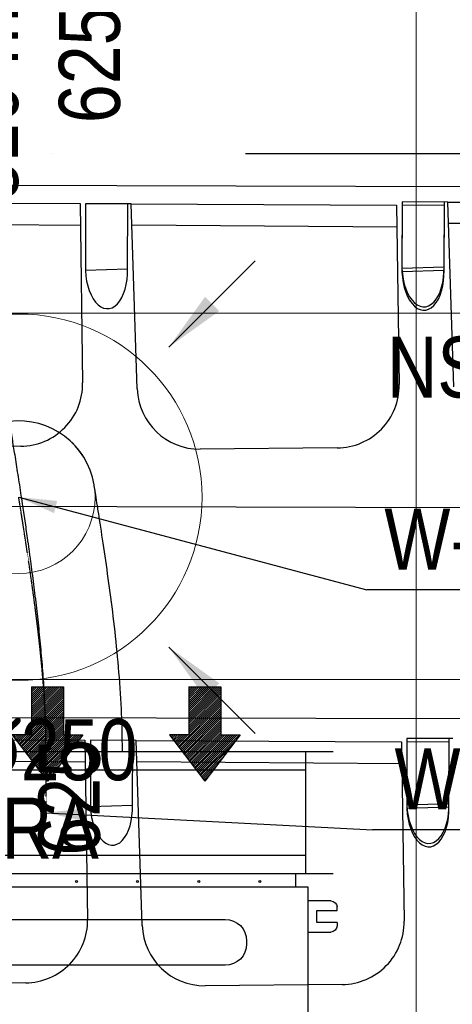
# Model space of a CAD drawing. Header units: millimetres. Extents: x -32221 to 212500, y 31663 to 93766.
# Tile 11 of 256: x 18574 to 19282, y 39263 to 40876. Entities that reach past the tile are written whole.
import ezdxf
from ezdxf.enums import TextEntityAlignment as Align

# ---------------------------------------------------------------- set-up
doc = ezdxf.new("R2010")
doc.units = ezdxf.units.MM
doc.linetypes.add('DASHDOT', pattern=[1, 0.5, -0.25, 0, -0.25])
doc.linetypes.add('DASHDOTX2', pattern=[50.8, 25.4, -12.7, 0, -12.7])
for name, color, linetype in [('DVM_INDOOR', 104, 'Continuous'), ('FLUID-N-100-ARRGR', 7, 'Continuous'), ('FLUID-N-100-INF', 7, 'Continuous'), ('FLUID-W', 7, 'Continuous'), ('FLUID-W-100-ARRGR', 7, 'Continuous'), ('FLUID-W-100-DIM', 7, 'Continuous'), ('FLUID-W-100-INF', 7, 'Continuous'), ('FLUID-W-100-NUM', 7, 'Continuous'), ('FLUID-W-SYM', 7, 'Continuous'), ('osie', 250, 'Continuous'), ('Sciany', 250, 'Continuous'), ('Wyposazenie', 250, 'Continuous')]:
    doc.layers.add(name, color=color, linetype=linetype)
doc.layers.add('kasetony', color=42, linetype='Continuous', lineweight=5)
doc.layers.add('Wywiewniki', color=1, linetype='Continuous', lineweight=20)
doc.styles.add('FDBES', font='simplex.shx')
doc.styles.get("Standard").update_dxf_attribs({"font": 'ARIALN.TTF'})
doc.linetypes.add('ZIGZAG', pattern='A,0.0001,-0.2,[131,ltypeshp.shx,S=0.2,R=0,X=-0.2,Y=0],-0.4,[131,ltypeshp.shx,S=0.2,R=180,X=0.2,Y=0],-0.2', length=0.8001)
doc.dimstyles.new('FDBES', dxfattribs={"dimscale": 50, "dimtxt": 4, "dimasz": 2.5, "dimexe": 0.8, "dimexo": 2, "dimgap": 1, "dimtad": 1, "dimdsep": 46, "dimtxsty": 'FDBES', "dimcen": 2.5, "dimclrd": 4, "dimclre": 5, "dimadec": 0, "dimazin": 0, "dimtfac": 1, "dimtmove": 0, "dimatfit": 3, "dimfxl": 1, "dimarcsym": 0})

# ---------------------------------------------------------------- blocks, each defined once
blk = doc.blocks.new('Direction')
at = {"layer": 'DVM_INDOOR', "color": 1}
for p, q in [((-35, 693.8), (35, 693.8)), ((-35, 693.8), (-35, 588.8)), ((35, 693.8), (35, 588.8)), ((-35, 588.8), (-77, 588.8)), ((-77, 588.8), (0, 487.3)), ((77, 588.8), (0, 487.3)), ((35, 588.8), (77, 588.8))]:
    blk.add_line(p, q, dxfattribs=at)
blk = doc.blocks.new('ID_D_G_D_1_T')
at = {"layer": 'DVM_INDOOR'}
h = blk.add_hatch(dxfattribs=at)
h.set_pattern_fill('ANSI31', color=1, scale=0.75)
h.set_pattern_definition([(45, (2.5398, 125.541), (-1.683798, 1.683798), [])])
h.paths.add_polyline_path([(2.5, 522.6), (60.3, 598.7), (28.8, 598.7), (28.8, 677.4), (-23.7, 677.4), (-23.7, 598.7), (-55.2, 598.7)])
h = blk.add_hatch(dxfattribs=at)
h.set_pattern_fill('ANSI31', color=1, scale=0.75)
h.set_pattern_definition([(45, (102.5398, 125.541), (-1.683798, 1.683798), [])])
h.paths.add_polyline_path([(260.1, 522.6), (317.8, 598.7), (286.3, 598.7), (286.3, 677.4), (233.8, 677.4), (233.8, 598.7), (202.3, 598.7)])
at = {"layer": 'DVM_INDOOR', "color": 0}
for p, q in [((409, 371), (-408.6, 371)), ((409, 349.2), (409, 371)), ((429, 349.2), (-424.8, 349.2)), ((429, 275.6), (429, 349.2)), ((466.4, 326.6), (429, 326.6)), ((443.3, 291.1), (443.3, 311.1)), ((443.3, 311.1), (476.4, 311.1)), ((476.4, 311.1), (476.4, 316.6)), ((-295.6, 296.3), (293.4, 296.3)), ((473.4, 291.1), (443.3, 291.1)), ((476.4, 291.1), (473.4, 291.1)), ((476.4, 291.1), (476.4, 285.6)), ((429, -350.8), (429, 275.6)), ((429, 275.6), (466.4, 275.6)), ((328.5, 261.2), (328.5, 256.2)), ((293.4, 221.1), (-295.6, 221.1))]:
    blk.add_line(p, q, dxfattribs=at)
for centre in [(50.1, 358.4), (150.1, 358.4), (250.1, 358.4), (350.1, 358.4)]:
    blk.add_circle(centre, 1.6, dxfattribs=at)
at = {"layer": 'DVM_INDOOR', "color": 0, "extrusion": (0, 0, -1)}
for centre, radius, start, end in [((-466.4, 316.6), 10, 90, 180), ((-293.4, 261.2), 35.1, 90, 180), ((-466.4, 285.6), 10, 180, 270), ((-293.4, 256.2), 35.1, 180, 270)]:
    blk.add_arc(centre, radius, start, end, dxfattribs=at)
at = {"layer": 'DVM_INDOOR', "xscale": 0.75, "yscale": 0.75, "zscale": 0.75}
for p in [(2.5, 157.1), (260.1, 157.1)]:
    blk.add_blockref('Direction', p, dxfattribs=at)
at = {"layer": 'DVM_INDOOR', "color": 2}
blk.add_text('RA', height=100, dxfattribs=at).set_placement((86.6, 365.9), align=Align.BOTTOM_RIGHT)
blk = doc.blocks.new('*U4422')
at = {"color": 14, "linetype": 'Continuous', "lineweight": -2}
for p, q in [((-100, 470), (-100, -470)), ((100, 470), (100, -470))]:
    blk.add_line(p, q, dxfattribs=at)
at = {"color": 0, "linetype": 'ByBlock', "lineweight": -2}
blk.add_line((100, 425), (-100, 425), dxfattribs=at)
at = {"color": 1, "linetype": 'Continuous', "lineweight": -3}
for p, q in [((-70, 425), (-70, -425)), ((70, 425), (70, -425))]:
    blk.add_line(p, q, dxfattribs=at)
blk = doc.blocks.new('*U4420')
at = {"layer": 'FLUID-W-SYM', "color": 2, "linetype": 'DASHDOT', "lineweight": -3}
for q in [(50, 0), (-20, 0)]:
    blk.add_line((-50, 0), q, dxfattribs=at)
blk = doc.blocks.new('*U4421')
at = {"color": 0, "linetype": 'ByBlock', "lineweight": -2}
blk.add_circle((0, 0), 0.05, dxfattribs=at)
blk = doc.blocks.new('*U2860')
at = {"color": 0, "insert": (-1159.7, -357.8), "char_height": 100, "width": 1600, "attachment_point": 5, "line_spacing_factor": 1.1}
blk.add_mtext('Smay\\PNS8-R1-Z-625-54-SL9010/ SRt-s-300-g-248P\\P625', dxfattribs=at)
blk.add_mtext('Smay\\PNS8-R1-Z-625-54-SL9010/ SRt-s-300-g-248P\\P625', dxfattribs=at)
blk.add_mtext('Smay\\PNS8-R1-Z-625-54-SL9010/ SRt-s-300-g-248P\\P625', dxfattribs=at)
blk.add_mtext('Smay\\PNS8-R1-Z-625-54-SL9010/ SRt-s-300-g-248P\\P625', dxfattribs=at)
blk.add_mtext('Smay\\PNS8-R1-Z-625-54-SL9010/ SRt-s-300-g-248P\\P625', dxfattribs=at)
blk.add_mtext('Smay\\PNS8-R1-Z-625-54-SL9010/ SRt-s-300-g-248P\\P625', dxfattribs=at)
blk.add_mtext('Smay\\PNS8-R1-Z-625-54-SL9010/ SRt-s-300-g-248P\\P625', dxfattribs=at)
blk.add_mtext('Smay\\PNS8-R1-Z-625-54-SL9010/ SRt-s-300-g-248P\\P625', dxfattribs=at)
blk.add_mtext('Smay\\PNS8-R1-Z-625-54-SL9010/ SRt-s-300-g-248P\\P625', dxfattribs=at)
blk.add_mtext('Smay\\PNS8-R1-Z-625-54-SL9010/ SRt-s-300-g-248P\\P625', dxfattribs=at)
blk.add_mtext('Smay\\PNS8-R1-Z-625-54-SL9010/ SRt-s-300-g-248P\\P625', dxfattribs=at)
blk.add_mtext('Smay\\PNS8-R1-Z-625-54-SL9010/ SRt-s-300-g-248P\\P625', dxfattribs=at)
blk.add_mtext('Smay\\PNS8-R1-Z-625-54-SL9010/ SRt-s-300-g-248P\\P625', dxfattribs=at)
blk.add_mtext('Smay\\PNS8-R1-Z-625-54-SL9010/ SRt-s-300-g-248P\\P625', dxfattribs=at)
blk.add_mtext('Smay\\PNS8-R1-Z-625-54-SL9010/ SRt-s-300-g-248P\\P625', dxfattribs=at)
blk.add_mtext('Smay\\PNS8-R1-Z-625-54-SL9010/ SRt-s-300-g-248P\\P625', dxfattribs=at)
blk.add_mtext('Smay\\PNS8-R1-Z-625-54-SL9010/ SRt-s-300-g-248P\\P625', dxfattribs=at)
blk.add_mtext('Smay\\PNS8-R1-Z-625-54-SL9010/ SRt-s-300-g-248P\\P625', dxfattribs=at)
blk.add_mtext('Smay\\PNS8-R1-Z-625-54-SL9010/ SRt-s-300-g-248P\\P625', dxfattribs=at)
blk.add_mtext('Smay\\PNS8-R1-Z-625-54-SL9010/ SRt-s-300-g-248P\\P625', dxfattribs=at)
blk.add_mtext('Smay\\PNS8-R1-Z-625-54-SL9010/ SRt-s-300-g-248P\\P625', dxfattribs=at)
blk.add_mtext('Smay\\PNS8-R1-Z-625-54-SL9010/ SRt-s-300-g-248P\\P625', dxfattribs=at)
blk.add_mtext('Smay\\PNS8-R1-Z-625-54-SL9010/ SRt-s-300-g-248P\\P625', dxfattribs=at)
blk.add_mtext('Smay\\PNS8-R1-Z-625-54-SL9010/ SRt-s-300-g-248P\\P625', dxfattribs=at)
blk.add_mtext('Smay\\PNS8-R1-Z-625-54-SL9010/ SRt-s-300-g-248P\\P625', dxfattribs=at)
blk.add_mtext('Smay\\PNS8-R1-Z-625-54-SL9010/ SRt-s-300-g-248P\\P625', dxfattribs=at)
blk.add_mtext('Smay\\PNS8-R1-Z-625-54-SL9010/ SRt-s-300-g-248P\\P625', dxfattribs=at)
blk.add_mtext('Smay\\PNS8-R1-Z-625-54-SL9010/ SRt-s-300-g-248P\\P625', dxfattribs=at)
blk.add_mtext('Smay\\PNS8-R1-Z-625-54-SL9010/ SRt-s-300-g-248P\\P625', dxfattribs=at)
blk.add_mtext('Smay\\PNS8-R1-Z-625-54-SL9010/ SRt-s-300-g-248P\\P625', dxfattribs=at)
blk.add_mtext('Smay\\PNS8-R1-Z-625-54-SL9010/ SRt-s-300-g-248P\\P625', dxfattribs=at)
blk.add_mtext('Smay\\PNS8-R1-Z-625-54-SL9010/ SRt-s-300-g-248P\\P625', dxfattribs=at)
blk.add_mtext('Smay\\PNS8-R1-Z-625-54-SL9010/ SRt-s-300-g-248P\\P625', dxfattribs=at)
blk = doc.blocks.new('*U2861')
at = {"color": 0, "insert": (-1185.1, 122.5), "char_height": 100, "width": 1600, "attachment_point": 5, "line_spacing_factor": 1.1}
blk.add_mtext('Smay\\PNS8-R1-A-625-54-SL9010/ SRt-300-g-248P\\P625', dxfattribs=at)
blk.add_mtext('Smay\\PNS8-R1-A-625-54-SL9010/ SRt-300-g-248P\\P625', dxfattribs=at)
blk.add_mtext('Smay\\PNS8-R1-A-625-54-SL9010/ SRt-300-g-248P\\P625', dxfattribs=at)
blk.add_mtext('Smay\\PNS8-R1-A-625-54-SL9010/ SRt-300-g-248P\\P625', dxfattribs=at)
blk.add_mtext('Smay\\PNS8-R1-A-625-54-SL9010/ SRt-300-g-248P\\P625', dxfattribs=at)
blk.add_mtext('Smay\\PNS8-R1-A-625-54-SL9010/ SRt-300-g-248P\\P625', dxfattribs=at)
blk.add_mtext('Smay\\PNS8-R1-A-625-54-SL9010/ SRt-300-g-248P\\P625', dxfattribs=at)
blk.add_mtext('Smay\\PNS8-R1-A-625-54-SL9010/ SRt-300-g-248P\\P625', dxfattribs=at)
blk.add_mtext('Smay\\PNS8-R1-A-625-54-SL9010/ SRt-300-g-248P\\P625', dxfattribs=at)
blk.add_mtext('Smay\\PNS8-R1-A-625-54-SL9010/ SRt-300-g-248P\\P625', dxfattribs=at)
blk.add_mtext('Smay\\PNS8-R1-A-625-54-SL9010/ SRt-300-g-248P\\P625', dxfattribs=at)
blk.add_mtext('Smay\\PNS8-R1-A-625-54-SL9010/ SRt-300-g-248P\\P625', dxfattribs=at)
blk.add_mtext('Smay\\PNS8-R1-A-625-54-SL9010/ SRt-300-g-248P\\P625', dxfattribs=at)
blk.add_mtext('Smay\\PNS8-R1-A-625-54-SL9010/ SRt-300-g-248P\\P625', dxfattribs=at)
blk.add_mtext('Smay\\PNS8-R1-A-625-54-SL9010/ SRt-300-g-248P\\P625', dxfattribs=at)
blk.add_mtext('Smay\\PNS8-R1-A-625-54-SL9010/ SRt-300-g-248P\\P625', dxfattribs=at)
blk = doc.blocks.new('*U4468')
at = {"color": 14, "linetype": 'Continuous', "lineweight": -2, "extrusion": (-1, -4.90001e-18, -2.13296e-16)}
blk.add_ellipse((0, 0), major_axis=(0, 20.4, 123.3), ratio=1, start_param=0, end_param=1.525931, dxfattribs=at)
at = {"color": 14, "linetype": 'Continuous', "lineweight": -2, "extrusion": (-1, -1.811e-16, -1.62008e-16)}
blk.add_ellipse((0, 0), major_axis=(0, 124.1, -14.9), ratio=1, start_param=0, end_param=1.615687, dxfattribs=at)
at = {"color": 20, "linetype": 'ZIGZAG', "lineweight": -2, "ltscale": 50}
for points, knots in [([(0, -417, 44.7), (0, -404.1, 44.7), (0, -378.1, 44.4), (0, -338.8, 43), (0, -299.5, 40.7), (0, -260.1, 37.6), (0, -220.7, 33.9), (0, -181.6, 29.6), (0, -142.8, 24.9), (0, -115.7, 21.3), (0, -99.9, 19.1), (0, -93.6, 18.3), (0, -82.5, 16.7), (0, -63.6, 14.1), (0, -38.5, 10.5), (0, -13.9, 6.8), (0, 7.1, 3.6), (0, 24.7, 1), (0, 41.6, -1.7), (0, 57.7, -4.2), (0, 72.9, -6.6), (0, 86.8, -8.8), (0, 97.2, -10.5), (0, 104.5, -11.7), (0, 110.2, -12.6), (0, 115.8, -13.5), (0, 120.5, -14.3), (0, 123.4, -14.8), (0, 124.1, -14.9), (0, 124.1, -14.9)], [0, 0, 0, 0, 32.742311, 65.484623, 98.226934, 130.969245, 163.711556, 196.453868, 229.196179, 261.93849, 266.031279, 270.124068, 278.309646, 294.680801, 319.237535, 343.794268, 360.165424, 376.53658, 392.907735, 409.278891, 425.650046, 442.021202, 458.392358, 466.577936, 474.763513, 487.04188, 499.320247, 511.598614, 523.87698, 523.87698, 523.87698, 523.87698]), ([(0, -417, 169.7), (0, -405.4, 169.7), (0, -382.1, 169.5), (0, -335.8, 167.7), (0, -278.3, 163.8), (0, -211.4, 156.9), (0, -147.7, 148.8), (0, -88.4, 140.3), (0, -43.8, 133.6), (0, -13.8, 128.8), (0, 1.6, 126.4), (0, 10.9, 124.9), (0, 16.3, 124), (0, 19.5, 123.5), (0, 20.1, 123.4), (0, 20.4, 123.3)], [0, 0, 0, 0, 34.866817, 69.733634, 139.467267, 209.200901, 278.934535, 348.668168, 418.401802, 453.268619, 488.135436, 505.568844, 523.002253, 540.435661, 557.86907, 557.86907, 557.86907, 557.86907]), ([(0, -417, -80.3), (0, -406.2, -80.3), (0, -384.6, -80.6), (0, -341.5, -82.3), (0, -288.5, -86.3), (0, -227.4, -93), (0, -169.8, -100.6), (0, -116.1, -108.3), (0, -76.2, -114.4), (0, -49.7, -118.6), (0, -36.3, -120.7), (0, -28.4, -122), (0, -23.7, -122.8), (0, -21.1, -123.2), (0, -20.7, -123.3), (0, -20.4, -123.3)], [0, 0, 0, 0, 32.438795, 64.877591, 129.755182, 194.632773, 259.510364, 324.387955, 389.265546, 421.704341, 454.143137, 470.362535, 486.581932, 502.80133, 519.020728, 519.020728, 519.020728, 519.020728])]:
    blk.add_open_spline(points, degree=3, knots=knots, dxfattribs=at)
at = {"layer": 'FLUID-W-SYM', "color": 2, "linetype": 'DASHDOT', "lineweight": -3}
blk.add_open_spline([(0, -417, 44.7), (0, -327.8, 44.7), (0, -159.3, 26.4), (0, 0), (0, 0)], degree=3, knots=[0, 0, 0, 0, 267.526487, 523.87698, 523.87698, 523.87698, 523.87698], dxfattribs=at)
blk = doc.blocks.new('*U2997')
at = {"color": 6}
blk.add_line((836.9, -152), (569.8, -152), dxfattribs=at)
blk.add_line((836.9, -152), (569.8, -152), dxfattribs=at)
blk.add_line((836.9, -152), (569.8, -152), dxfattribs=at)
blk.add_line((836.9, -152), (569.8, -152), dxfattribs=at)
blk.add_line((836.9, -152), (569.8, -152), dxfattribs=at)
blk.add_line((836.9, -152), (569.8, -152), dxfattribs=at)
blk.add_line((836.9, -152), (569.8, -152), dxfattribs=at)
blk.add_line((836.9, -152), (569.8, -152), dxfattribs=at)
blk.add_line((836.9, -152), (569.8, -152), dxfattribs=at)
blk.add_line((836.9, -152), (569.8, -152), dxfattribs=at)
blk.add_line((836.9, -152), (569.8, -152), dxfattribs=at)
blk.add_line((836.9, -152), (569.8, -152), dxfattribs=at)
blk.add_line((836.9, -152), (569.8, -152), dxfattribs=at)
blk.add_line((836.9, -152), (569.8, -152), dxfattribs=at)
blk.add_line((836.9, -152), (569.8, -152), dxfattribs=at)
blk.add_line((836.9, -152), (569.8, -152), dxfattribs=at)
blk.add_line((836.9, -152), (569.8, -152), dxfattribs=at)
blk.add_line((836.9, -152), (569.8, -152), dxfattribs=at)
blk.add_line((836.9, -152), (569.8, -152), dxfattribs=at)
at = {"color": 0, "insert": (703.3, -152), "char_height": 100, "attachment_point": 5}
blk.add_mtext('W-1\\P ', dxfattribs=at)
blk.add_mtext('W-1\\P ', dxfattribs=at)
blk.add_mtext('W-1\\P ', dxfattribs=at)
blk.add_mtext('W-1\\P ', dxfattribs=at)
blk.add_mtext('W-1\\P ', dxfattribs=at)
blk.add_mtext('W-1\\P ', dxfattribs=at)
blk.add_mtext('W-1\\P ', dxfattribs=at)
blk.add_mtext('W-1\\P ', dxfattribs=at)
blk.add_mtext('W-1\\P ', dxfattribs=at)
blk.add_mtext('W-1\\P ', dxfattribs=at)
blk.add_mtext('W-1\\P ', dxfattribs=at)
blk.add_mtext('W-1\\P ', dxfattribs=at)
blk.add_mtext('W-1\\P ', dxfattribs=at)
blk.add_mtext('W-1\\P ', dxfattribs=at)
blk.add_mtext('W-1\\P ', dxfattribs=at)
blk.add_mtext('W-1\\P ', dxfattribs=at)
blk.add_mtext('W-1\\P ', dxfattribs=at)
blk.add_mtext('W-1\\P ', dxfattribs=at)
blk.add_mtext('W-1\\P ', dxfattribs=at)
blk.add_leader([(0, 0), (569.8, -152)], dimstyle='FDBES', override={"dimscale": 25, "dimclrd": 256, "dimclre": 256})
blk.add_leader([(0, 0), (569.8, -152)], dimstyle='FDBES', override={"dimscale": 25, "dimclrd": 256, "dimclre": 256})
blk.add_leader([(0, 0), (569.8, -152)], dimstyle='FDBES', override={"dimscale": 25, "dimclrd": 256, "dimclre": 256})
blk.add_leader([(0, 0), (569.8, -152)], dimstyle='FDBES', override={"dimscale": 25, "dimclrd": 256, "dimclre": 256})
blk.add_leader([(0, 0), (569.8, -152)], dimstyle='FDBES', override={"dimscale": 25, "dimclrd": 256, "dimclre": 256})
blk.add_leader([(0, 0), (569.8, -152)], dimstyle='FDBES', override={"dimscale": 25, "dimclrd": 256, "dimclre": 256})
blk.add_leader([(0, 0), (569.8, -152)], dimstyle='FDBES', override={"dimscale": 25, "dimclrd": 256, "dimclre": 256})
blk.add_leader([(0, 0), (569.8, -152)], dimstyle='FDBES', override={"dimscale": 25, "dimclrd": 256, "dimclre": 256})
blk.add_leader([(0, 0), (569.8, -152)], dimstyle='FDBES', override={"dimscale": 25, "dimclrd": 256, "dimclre": 256})
blk.add_leader([(0, 0), (569.8, -152)], dimstyle='FDBES', override={"dimscale": 25, "dimclrd": 256, "dimclre": 256})
blk.add_leader([(0, 0), (569.8, -152)], dimstyle='FDBES', override={"dimscale": 25, "dimclrd": 256, "dimclre": 256})
blk.add_leader([(0, 0), (569.8, -152)], dimstyle='FDBES', override={"dimscale": 25, "dimclrd": 256, "dimclre": 256})
blk.add_leader([(0, 0), (569.8, -152)], dimstyle='FDBES', override={"dimscale": 25, "dimclrd": 256, "dimclre": 256})
blk.add_leader([(0, 0), (569.8, -152)], dimstyle='FDBES', override={"dimscale": 25, "dimclrd": 256, "dimclre": 256})
blk.add_leader([(0, 0), (569.8, -152)], dimstyle='FDBES', override={"dimscale": 25, "dimclrd": 256, "dimclre": 256})
blk.add_leader([(0, 0), (569.8, -152)], dimstyle='FDBES', override={"dimscale": 25, "dimclrd": 256, "dimclre": 256})
blk.add_leader([(0, 0), (569.8, -152)], dimstyle='FDBES', override={"dimscale": 25, "dimclrd": 256, "dimclre": 256})
blk.add_leader([(0, 0), (569.8, -152)], dimstyle='FDBES', override={"dimscale": 25, "dimclrd": 256, "dimclre": 256})
blk.add_leader([(0, 0), (569.8, -152)], dimstyle='FDBES', override={"dimscale": 25, "dimclrd": 256, "dimclre": 256})
blk = doc.blocks.new('*U3007')
at = {"color": 6}
blk.add_line((816.4, -27.9), (534.2, -27.9), dxfattribs=at)
blk.add_line((816.4, -27.9), (534.2, -27.9), dxfattribs=at)
blk.add_line((816.4, -27.9), (534.2, -27.9), dxfattribs=at)
blk.add_line((816.4, -27.9), (534.2, -27.9), dxfattribs=at)
blk.add_line((816.4, -27.9), (534.2, -27.9), dxfattribs=at)
blk.add_line((816.4, -27.9), (534.2, -27.9), dxfattribs=at)
blk.add_line((816.4, -27.9), (534.2, -27.9), dxfattribs=at)
blk.add_line((816.4, -27.9), (534.2, -27.9), dxfattribs=at)
blk.add_line((816.4, -27.9), (534.2, -27.9), dxfattribs=at)
blk.add_line((816.4, -27.9), (534.2, -27.9), dxfattribs=at)
blk.add_line((816.4, -27.9), (534.2, -27.9), dxfattribs=at)
blk.add_line((816.4, -27.9), (534.2, -27.9), dxfattribs=at)
blk.add_line((816.4, -27.9), (534.2, -27.9), dxfattribs=at)
blk.add_line((816.4, -27.9), (534.2, -27.9), dxfattribs=at)
blk.add_line((816.4, -27.9), (534.2, -27.9), dxfattribs=at)
blk.add_line((816.4, -27.9), (534.2, -27.9), dxfattribs=at)
blk.add_line((816.4, -27.9), (534.2, -27.9), dxfattribs=at)
blk.add_line((816.4, -27.9), (534.2, -27.9), dxfattribs=at)
blk.add_line((816.4, -27.9), (534.2, -27.9), dxfattribs=at)
blk.add_line((816.4, -27.9), (534.2, -27.9), dxfattribs=at)
at = {"color": 0, "insert": (675.3, -27.9), "char_height": 100, "attachment_point": 5}
blk.add_mtext('W-2\\P ', dxfattribs=at)
blk.add_mtext('W-2\\P ', dxfattribs=at)
blk.add_mtext('W-2\\P ', dxfattribs=at)
blk.add_mtext('W-2\\P ', dxfattribs=at)
blk.add_mtext('W-2\\P ', dxfattribs=at)
blk.add_mtext('W-2\\P ', dxfattribs=at)
blk.add_mtext('W-2\\P ', dxfattribs=at)
blk.add_mtext('W-2\\P ', dxfattribs=at)
blk.add_mtext('W-2\\P ', dxfattribs=at)
blk.add_mtext('W-2\\P ', dxfattribs=at)
blk.add_mtext('W-2\\P ', dxfattribs=at)
blk.add_mtext('W-2\\P ', dxfattribs=at)
blk.add_mtext('W-2\\P ', dxfattribs=at)
blk.add_mtext('W-2\\P ', dxfattribs=at)
blk.add_mtext('W-2\\P ', dxfattribs=at)
blk.add_mtext('W-2\\P ', dxfattribs=at)
blk.add_mtext('W-2\\P ', dxfattribs=at)
blk.add_mtext('W-2\\P ', dxfattribs=at)
blk.add_mtext('W-2\\P ', dxfattribs=at)
blk.add_mtext('W-2\\P ', dxfattribs=at)
blk.add_leader([(0, 0), (534.2, -27.9)], dimstyle='FDBES', override={"dimscale": 25, "dimclrd": 256, "dimclre": 256})
blk.add_leader([(0, 0), (534.2, -27.9)], dimstyle='FDBES', override={"dimscale": 25, "dimclrd": 256, "dimclre": 256})
blk.add_leader([(0, 0), (534.2, -27.9)], dimstyle='FDBES', override={"dimscale": 25, "dimclrd": 256, "dimclre": 256})
blk.add_leader([(0, 0), (534.2, -27.9)], dimstyle='FDBES', override={"dimscale": 25, "dimclrd": 256, "dimclre": 256})
blk.add_leader([(0, 0), (534.2, -27.9)], dimstyle='FDBES', override={"dimscale": 25, "dimclrd": 256, "dimclre": 256})
blk.add_leader([(0, 0), (534.2, -27.9)], dimstyle='FDBES', override={"dimscale": 25, "dimclrd": 256, "dimclre": 256})
blk.add_leader([(0, 0), (534.2, -27.9)], dimstyle='FDBES', override={"dimscale": 25, "dimclrd": 256, "dimclre": 256})
blk.add_leader([(0, 0), (534.2, -27.9)], dimstyle='FDBES', override={"dimscale": 25, "dimclrd": 256, "dimclre": 256})
blk.add_leader([(0, 0), (534.2, -27.9)], dimstyle='FDBES', override={"dimscale": 25, "dimclrd": 256, "dimclre": 256})
blk.add_leader([(0, 0), (534.2, -27.9)], dimstyle='FDBES', override={"dimscale": 25, "dimclrd": 256, "dimclre": 256})
blk.add_leader([(0, 0), (534.2, -27.9)], dimstyle='FDBES', override={"dimscale": 25, "dimclrd": 256, "dimclre": 256})
blk.add_leader([(0, 0), (534.2, -27.9)], dimstyle='FDBES', override={"dimscale": 25, "dimclrd": 256, "dimclre": 256})
blk.add_leader([(0, 0), (534.2, -27.9)], dimstyle='FDBES', override={"dimscale": 25, "dimclrd": 256, "dimclre": 256})
blk.add_leader([(0, 0), (534.2, -27.9)], dimstyle='FDBES', override={"dimscale": 25, "dimclrd": 256, "dimclre": 256})
blk.add_leader([(0, 0), (534.2, -27.9)], dimstyle='FDBES', override={"dimscale": 25, "dimclrd": 256, "dimclre": 256})
blk.add_leader([(0, 0), (534.2, -27.9)], dimstyle='FDBES', override={"dimscale": 25, "dimclrd": 256, "dimclre": 256})
blk.add_leader([(0, 0), (534.2, -27.9)], dimstyle='FDBES', override={"dimscale": 25, "dimclrd": 256, "dimclre": 256})
blk.add_leader([(0, 0), (534.2, -27.9)], dimstyle='FDBES', override={"dimscale": 25, "dimclrd": 256, "dimclre": 256})
blk.add_leader([(0, 0), (534.2, -27.9)], dimstyle='FDBES', override={"dimscale": 25, "dimclrd": 256, "dimclre": 256})
blk.add_leader([(0, 0), (534.2, -27.9)], dimstyle='FDBES', override={"dimscale": 25, "dimclrd": 256, "dimclre": 256})
blk = doc.blocks.new('*U3546')
at = {"color": 0}
blk.add_leader([(0, 0), (-141.4, -141.4)], dimstyle='FDBES', override={"dimscale": 40, "dimclrd": 0}, dxfattribs=at)
blk.add_leader([(0, 0), (-141.4, -141.4)], dimstyle='FDBES', override={"dimscale": 40, "dimclrd": 0}, dxfattribs=at)
blk = doc.blocks.new('*U3547')
at = {"color": 0}
blk.add_leader([(0, 0), (141.4, -141.4)], dimstyle='FDBES', override={"dimscale": 40, "dimclrd": 0}, dxfattribs=at)
blk.add_leader([(0, 0), (141.4, -141.4)], dimstyle='FDBES', override={"dimscale": 40, "dimclrd": 0}, dxfattribs=at)

msp = doc.modelspace()

# ---------------------------------------------------------------- linework, layer by layer
at = {"layer": 'kasetony'}
for p, q in [((19222.937, 40394.948), (19222.937, 40994.948)), ((19222.937, 40994.948), (19222.937, 40394.948)), ((18022.937, 40394.948), (19222.937, 40394.948)), ((19222.937, 40394.948), (18022.937, 40394.948)), ((19222.937, 40394.948), (20422.937, 40394.948)), ((19222.937, 39794.948), (19222.937, 40394.948)), ((19222.937, 40394.948), (19222.937, 39794.948)), ((20422.937, 40394.948), (19222.937, 40394.948)), ((18022.937, 39794.948), (19222.937, 39794.948)), ((19222.937, 39794.948), (18022.937, 39794.948)), ((19222.937, 39794.948), (20422.937, 39794.948)), ((19222.937, 39194.948), (19222.937, 39794.948)), ((19222.937, 39794.948), (19222.937, 39194.948)), ((20422.937, 39794.948), (19222.937, 39794.948))]:
    msp.add_line(p, q, dxfattribs=at)
at = {"layer": 'osie', "linetype": 'DASHDOTX2', "ltscale": 25}
msp.add_line((29738.966, 40655.672), (13854.161, 40655.672), dxfattribs=at)
at = {"layer": 'Sciany'}
for p, q in [((22857.641, 40593.614), (16188.324, 40609.322)), ((22857.428, 39721.996), (16187.455, 39737.706))]:
    msp.add_line(p, q, dxfattribs=at)
at = {"layer": 'Wyposazenie'}
for p, q in [((18238.62, 40576.5), (18672.637, 40574.308)), ((18672.637, 40574.308), (18676.941, 40280.489)), ((18681.702, 40574.262), (18681.548, 40465.554)), ((18681.702, 40574.262), (18681.548, 40465.554)), ((18750.87, 40573.913), (18681.702, 40574.262)), ((18756.531, 40573.884), (18681.702, 40574.262)), ((18750.334, 40467.777), (18750.87, 40573.913)), ((18750.334, 40467.777), (18750.87, 40573.913)), ((18756.531, 40573.884), (19190.548, 40571.692)), ((18766.319, 40271.005), (18756.531, 40573.884)), ((19190.548, 40571.692), (19194.852, 40277.874)), ((19199.613, 40571.647), (19199.459, 40462.939)), ((19199.621, 40577.287), (19199.467, 40468.579)), ((19268.781, 40571.297), (19199.613, 40571.647)), ((19274.45, 40576.909), (19199.621, 40577.287)), ((19268.245, 40465.162), (19268.781, 40571.297)), ((19268.253, 40470.801), (19268.789, 40576.937)), ((19274.45, 40576.909), (19708.467, 40574.717)), ((19284.237, 40274.029), (19274.45, 40576.909)), ((18239.9, 40542.078), (18673.155, 40538.948)), ((18757.811, 40539.462), (19191.066, 40536.332)), ((19275.73, 40542.487), (19708.985, 40539.356)), ((18681.548, 40465.554), (18750.334, 40467.777)), ((18681.548, 40465.554), (18750.334, 40467.777)), ((19199.459, 40462.939), (19268.245, 40465.162)), ((19199.467, 40468.579), (19268.253, 40470.801)), ((18575.664, 40176.765), (18351.53, 40174.695)), ((19093.575, 40174.149), (18869.441, 40172.08)), ((22862.331, 40067.695), (17660.375, 40079.947)), ((19207.687, 39698.236), (19207.533, 39589.529)), ((19282.516, 39697.859), (19207.687, 39698.236)), ((19276.319, 39591.751), (19276.855, 39697.887)), ((18246.686, 39697.45), (18680.703, 39695.258)), ((18680.703, 39695.258), (18685.007, 39401.439)), ((18689.768, 39695.212), (18689.614, 39586.504)), ((18689.768, 39695.212), (18689.614, 39586.504)), ((18758.936, 39694.863), (18689.768, 39695.212)), ((18764.597, 39694.834), (18689.768, 39695.212)), ((18758.4, 39588.727), (18758.936, 39694.863)), ((18758.4, 39588.727), (18758.936, 39694.863)), ((18764.597, 39694.834), (19198.613, 39692.642)), ((18774.384, 39391.955), (18764.597, 39694.834)), ((19198.613, 39692.642), (19202.918, 39398.824)), ((19207.679, 39692.597), (19207.525, 39583.889)), ((19276.847, 39692.247), (19207.679, 39692.597)), ((19276.31, 39586.112), (19276.847, 39692.247)), ((18247.966, 39663.028), (18681.221, 39659.898)), ((18765.877, 39660.412), (19199.131, 39657.282)), ((18689.614, 39586.504), (18758.4, 39588.727)), ((18689.614, 39586.504), (18758.4, 39588.727)), ((19207.525, 39583.889), (19276.31, 39586.112)), ((19207.533, 39589.529), (19276.319, 39591.751)), ((18583.73, 39297.715), (18359.596, 39295.645)), ((19101.641, 39295.099), (18877.506, 39293.029))]:
    msp.add_line(p, q, dxfattribs=at)
for centre, start, end in [((18574.72, 40278.992), 270.529054, 0.839276), ((18868.497, 40274.307), 181.850846, 270.529054), ((19092.631, 40276.376), 270.529054, 0.839276), ((18582.786, 39399.942), 270.529054, 0.839276), ((18876.562, 39395.257), 181.850846, 270.529054), ((19100.697, 39397.326), 270.529054, 0.839276)]:
    msp.add_arc(centre, 102.232, start, end, dxfattribs=at)
for centre in [(18715.941, 40466.666), (18715.941, 40466.666), (19233.86, 40469.69), (19233.852, 40464.05), (18724.007, 39587.616), (18724.007, 39587.616), (19241.918, 39585), (19241.926, 39590.64)]:
    msp.add_ellipse(centre, major_axis=(-2.082, 64.439), ratio=0.53373009, start_param=1.44454642, end_param=4.71238898, dxfattribs=at)
at = {"layer": 'Wywiewniki'}
for radius in [300, 125]:
    msp.add_circle((18572.263, 40093.441), radius, dxfattribs=at)

# ---------------------------------------------------------------- block references
at = {"layer": 'DVM_INDOOR', "rotation": 359.9999999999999}
msp.add_blockref('ID_D_G_D_1_T', (18616.827, 39105.421), dxfattribs=at)
at = {"layer": 'FLUID-N-100-INF', "linetype": 'ByBlock'}
msp.add_blockref('*U2860', (21019.405, 41298.427, 6623), dxfattribs=at)
at = {"layer": 'FLUID-W', "color": 1, "linetype": 'Continuous', "extrusion": (1, 0, -1.83697e-16), "rotation": 270}
msp.add_blockref('*U4468', (40093.441, 7063, 18572.263), dxfattribs=at)
at = {"layer": 'FLUID-W', "color": 1, "linetype": 'Continuous'}
for name, p, rotation in [('*U4422', (18616.977, 39576.422, 7327.5), 270), ('*U4420', (18616.977, 39626.422, 7327.5), 90), ('*U4421', (18616.977, 39576.422, 7327.5), 270)]:
    msp.add_blockref(name, p, dxfattribs=dict(at, rotation=rotation))
at = {"layer": 'FLUID-W-100-ARRGR', "rotation": 89.99999999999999}
for name, p in [('*U3547', (18817.974, 40339.152, 6603)), ('*U3546', (18817.974, 39847.731, 6603))]:
    msp.add_blockref(name, p, dxfattribs=at)
at = {"layer": 'FLUID-W-100-INF', "linetype": 'ByBlock'}
msp.add_blockref('*U2861', (21050.515, 40091.623, 6623), dxfattribs=at)
at = {"layer": 'FLUID-W-100-NUM', "linetype": 'ByBlock'}
for name, p in [('*U2997', (18572.263, 40093.441, 6623)), ('*U3007', (18616.977, 39576.422, 7327.5))]:
    msp.add_blockref(name, p, dxfattribs=at)

# ---------------------------------------------------------------- texts
at = {"layer": 'FLUID-N-100-ARRGR', "color": 0, "insert": (18605.39, 40801.725, 6603), "char_height": 100, "attachment_point": 5, "rotation": 90}
msp.add_mtext('810 m{\\A2;\\H0.5x;3}/h\\P625', dxfattribs=at)
at = {"layer": 'FLUID-W-100-ARRGR', "color": 0, "insert": (18572.263, 39601.65, 6603), "char_height": 100, "attachment_point": 5, "rotation": 90}
msp.add_mtext('810 m{\\A2;\\H0.5x;3}/h\\P625', dxfattribs=at)
at = {"layer": 'FLUID-W-100-DIM', "color": 0, "insert": (18616.977, 39676.422, 7402), "char_height": 100, "attachment_point": 5}
msp.add_mtext('∅250\\P', dxfattribs=at)

doc.saveas('drawing.dxf')
